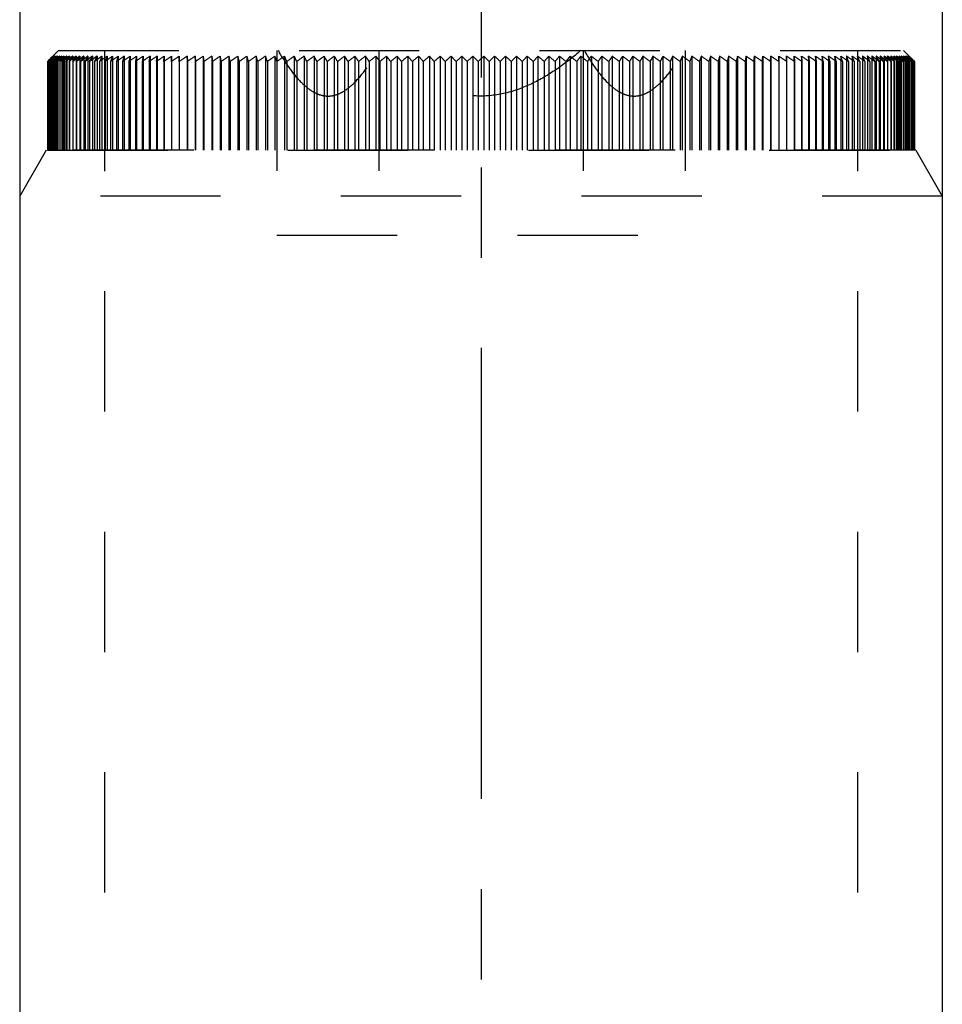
# Model space of a CAD drawing. Header units: millimetres. Extents: x 375 to 625, y 325 to 663.
# Tile 3 of 4: x 475 to 525, y 549 to 602. Entities that reach past the tile are written whole.
import ezdxf

# ---------------------------------------------------------------- set-up
doc = ezdxf.new("R2010")
doc.units = ezdxf.units.MM
doc.header["$LTSCALE"] = 65.185185
doc.linetypes.add('CENTER', pattern=[0.6, 0.375, -0.075, 0.075, -0.075])
doc.linetypes.add('HIDDEN', pattern=[0.2, 0.1, -0.1])
for name, color, linetype in [('ACHSEN_S', 7, 'CONTINUOUS'), ('FASEN', 7, 'CONTINUOUS'), ('FLAECHEN', 7, 'CONTINUOUS'), ('KOERPER', 7, 'CONTINUOUS'), ('KONST.EL_MIT_GEO', 7, 'CONTINUOUS')]:
    doc.layers.add(name, color=color, linetype=linetype)

msp = doc.modelspace()

# ---------------------------------------------------------------- linework, layer by layer
at = {"layer": 'ACHSEN_S', "color": 2, "linetype": 'CENTER'}
msp.add_line((500, 662.75), (500, 337.25), dxfattribs=at)
at = {"layer": 'FASEN', "color": 8, "linetype": 'HIDDEN'}
for p, q in [((476.443, 595.25), (475, 592.75)), ((523.557, 595.25), (476.443, 595.25)), ((523.557, 595.25), (525, 592.75)), ((525, 592.75), (475, 592.75))]:
    msp.add_line(p, q, dxfattribs=at)
at = {"layer": 'FLAECHEN', "color": 8, "linetype": 'HIDDEN'}
for p, q in [((479.6, 639.75), (479.6, 526.75)), ((520.4, 639.75), (520.4, 526.75))]:
    msp.add_line(p, q, dxfattribs=at)
at = {"layer": 'FLAECHEN', "color": 7, "linetype": 'Continuous'}
for p, q in [((475, 639.25), (475, 502.75)), ((525, 639.25), (525, 502.75))]:
    msp.add_line(p, q, dxfattribs=at)
at = {"layer": 'KOERPER', "color": 7, "linetype": 'Continuous'}
for p, q in [((475, 639.25), (475, 502.75)), ((525, 639.25), (525, 502.75))]:
    msp.add_line(p, q, dxfattribs=at)
at = {"layer": 'KONST.EL_MIT_GEO', "color": 8, "linetype": 'HIDDEN'}
for p, q in [((479.6, 639.75), (479.6, 526.75)), ((520.4, 639.75), (520.4, 526.75)), ((477.1, 600.65), (476.802, 600.352)), ((477.1, 600.65), (522.9, 600.65)), ((488.944, 600.65), (488.944, 590.65)), ((494.472, 600.65), (494.472, 590.65)), ((505.528, 600.65), (505.528, 590.65)), ((511.056, 600.65), (511.056, 590.65)), ((522.9, 600.65), (523.499, 600.051)), ((476.503, 600.051), (476.603, 600.152)), ((476.511, 600.058), (476.503, 600.051)), ((476.51, 600.058), (476.503, 600.051)), ((476.503, 600.051), (476.503, 595.25)), ((476.526, 600.074), (476.51, 600.058)), ((476.525, 600.073), (476.511, 600.058)), ((476.518, 600.051), (476.62, 600.157)), ((476.533, 600.066), (476.518, 600.051)), ((476.534, 600.066), (476.518, 600.051)), ((476.518, 600.051), (476.518, 595.25)), ((476.536, 600.085), (476.525, 600.073)), ((476.554, 600.102), (476.526, 600.074)), ((476.555, 600.089), (476.533, 600.066)), ((476.557, 600.089), (476.534, 600.066)), ((476.549, 600.051), (476.644, 600.152)), ((476.57, 600.074), (476.549, 600.051)), ((476.572, 600.074), (476.549, 600.051)), ((476.549, 600.051), (476.549, 595.25)), ((476.605, 600.152), (476.554, 600.102)), ((476.567, 600.102), (476.555, 600.089)), ((476.571, 600.102), (476.557, 600.089)), ((476.616, 600.152), (476.567, 600.102)), ((476.596, 600.102), (476.57, 600.074)), ((476.623, 600.152), (476.571, 600.102)), ((476.602, 600.102), (476.572, 600.074)), ((476.594, 600.051), (476.686, 600.152)), ((476.621, 600.081), (476.594, 600.051)), ((476.627, 600.081), (476.594, 600.051)), ((476.594, 600.051), (476.594, 595.25)), ((476.634, 600.142), (476.596, 600.102)), ((476.645, 600.142), (476.602, 600.102)), ((476.616, 600.165), (476.603, 600.152)), ((476.603, 600.152), (476.616, 600.165)), ((476.618, 600.165), (476.605, 600.152)), ((476.664, 600.202), (476.616, 600.152)), ((476.636, 600.186), (476.616, 600.165)), ((476.616, 600.165), (476.636, 600.186)), ((476.657, 600.202), (476.618, 600.165)), ((476.62, 600.157), (476.664, 600.203)), ((476.64, 600.102), (476.621, 600.081)), ((476.675, 600.202), (476.623, 600.152)), ((476.649, 600.102), (476.627, 600.081)), ((476.643, 600.152), (476.634, 600.142)), ((476.703, 600.253), (476.636, 600.186)), ((476.636, 600.186), (476.703, 600.253)), ((476.686, 600.152), (476.64, 600.102)), ((476.691, 600.202), (476.643, 600.152)), ((476.644, 600.152), (476.691, 600.203)), ((476.709, 600.202), (476.645, 600.142)), ((476.704, 600.152), (476.649, 600.102)), ((476.655, 600.051), (476.744, 600.152)), ((476.696, 600.089), (476.655, 600.051)), ((476.688, 600.088), (476.655, 600.051)), ((476.655, 600.051), (476.655, 595.25)), ((476.708, 600.252), (476.657, 600.202)), ((476.664, 600.203), (476.713, 600.253)), ((476.713, 600.252), (476.664, 600.202)), ((476.728, 600.252), (476.675, 600.202)), ((476.697, 600.164), (476.686, 600.152)), ((476.686, 600.152), (476.697, 600.164)), ((476.728, 600.134), (476.688, 600.088)), ((476.691, 600.203), (476.738, 600.253)), ((476.738, 600.252), (476.691, 600.202)), ((476.711, 600.102), (476.696, 600.089)), ((476.732, 600.202), (476.697, 600.164)), ((476.736, 600.286), (476.703, 600.253)), ((476.703, 600.253), (476.736, 600.286)), ((476.758, 600.202), (476.704, 600.152)), ((476.809, 600.352), (476.708, 600.252)), ((476.763, 600.252), (476.709, 600.202)), ((476.809, 600.352), (476.713, 600.252)), ((476.713, 600.253), (476.809, 600.352)), ((476.832, 600.352), (476.728, 600.252)), ((476.744, 600.152), (476.728, 600.134)), ((476.731, 600.051), (476.817, 600.152)), ((476.769, 600.096), (476.731, 600.051)), ((476.781, 600.096), (476.731, 600.051)), ((476.731, 600.051), (476.731, 595.25)), ((476.778, 600.252), (476.732, 600.202)), ((476.769, 600.319), (476.736, 600.286)), ((476.832, 600.352), (476.738, 600.252)), ((476.738, 600.253), (476.832, 600.352)), ((476.744, 600.152), (476.789, 600.203)), ((476.789, 600.202), (476.744, 600.152)), ((476.813, 600.252), (476.758, 600.202)), ((476.869, 600.352), (476.763, 600.252)), ((476.769, 600.319), (476.802, 600.352)), ((476.817, 600.152), (476.769, 600.096)), ((476.869, 600.352), (476.778, 600.252)), ((476.778, 600.253), (476.869, 600.352)), ((476.841, 600.149), (476.781, 600.096)), ((476.789, 600.203), (476.833, 600.253)), ((476.833, 600.252), (476.789, 600.202)), ((476.802, 600.352), (476.802, 595.25)), ((476.809, 600.352), (476.809, 595.25)), ((476.922, 600.352), (476.813, 600.252)), ((476.817, 600.152), (476.86, 600.203)), ((476.86, 600.202), (476.817, 600.152)), ((476.822, 600.051), (476.905, 600.152)), ((476.863, 600.102), (476.822, 600.051)), ((476.88, 600.102), (476.822, 600.051)), ((476.822, 600.051), (476.822, 595.25)), ((476.832, 600.352), (476.832, 595.25)), ((476.922, 600.352), (476.833, 600.252)), ((476.833, 600.253), (476.922, 600.352)), ((476.86, 600.203), (476.904, 600.253)), ((476.903, 600.252), (476.86, 600.202)), ((476.905, 600.152), (476.863, 600.102)), ((476.869, 600.352), (476.869, 595.25)), ((476.989, 600.352), (476.878, 600.252)), ((476.938, 600.152), (476.88, 600.102)), ((476.989, 600.352), (476.903, 600.252)), ((476.904, 600.253), (476.989, 600.352)), ((476.905, 600.152), (476.947, 600.203)), ((476.947, 600.202), (476.905, 600.152)), ((476.922, 600.352), (476.922, 595.25)), ((476.928, 600.051), (477.008, 600.152)), ((476.968, 600.102), (476.928, 600.051)), ((476.987, 600.102), (476.928, 600.051)), ((476.928, 600.051), (476.928, 595.25)), ((476.947, 600.203), (476.989, 600.253)), ((476.989, 600.252), (476.947, 600.202)), ((477.072, 600.352), (476.958, 600.252)), ((477.008, 600.152), (476.968, 600.102)), ((477.076, 600.178), (476.987, 600.102)), ((476.989, 600.352), (476.989, 595.25)), ((476.989, 600.253), (477.072, 600.352)), ((477.03, 600.302), (476.989, 600.252)), ((477.008, 600.152), (477.049, 600.203)), ((477.048, 600.202), (477.008, 600.152)), ((477.072, 600.352), (477.03, 600.302)), ((477.089, 600.252), (477.048, 600.202)), ((477.048, 600.051), (477.126, 600.152)), ((477.087, 600.102), (477.048, 600.051)), ((477.108, 600.102), (477.048, 600.051)), ((477.048, 600.051), (477.048, 595.25)), ((477.049, 600.203), (477.089, 600.253)), ((477.169, 600.352), (477.053, 600.252)), ((477.072, 600.352), (477.072, 595.25)), ((477.163, 600.252), (477.076, 600.178)), ((477.126, 600.152), (477.087, 600.102)), ((477.169, 600.352), (477.089, 600.252)), ((477.089, 600.253), (477.169, 600.352)), ((477.164, 600.202), (477.126, 600.152)), ((477.281, 600.352), (477.163, 600.252)), ((477.203, 600.252), (477.164, 600.202)), ((477.169, 600.352), (477.169, 595.25)), ((477.184, 600.051), (477.259, 600.152)), ((477.221, 600.102), (477.184, 600.051)), ((477.245, 600.102), (477.184, 600.051)), ((477.184, 600.051), (477.184, 595.25)), ((477.281, 600.352), (477.203, 600.252)), ((477.204, 600.253), (477.281, 600.352)), ((477.259, 600.152), (477.221, 600.102)), ((477.295, 600.202), (477.259, 600.152)), ((477.281, 600.352), (477.281, 595.25)), ((477.407, 600.352), (477.288, 600.252)), ((477.333, 600.252), (477.295, 600.202)), ((477.407, 600.352), (477.333, 600.252)), ((477.333, 600.253), (477.407, 600.352)), ((477.334, 600.051), (477.406, 600.152)), ((477.389, 600.129), (477.334, 600.051)), ((477.396, 600.102), (477.334, 600.051)), ((477.334, 600.051), (477.334, 595.25)), ((477.406, 600.152), (477.389, 600.129)), ((477.441, 600.201), (477.406, 600.152)), ((477.407, 600.352), (477.407, 595.25)), ((477.548, 600.352), (477.427, 600.252)), ((477.477, 600.252), (477.441, 600.201)), ((477.548, 600.352), (477.477, 600.252)), ((477.477, 600.253), (477.548, 600.352)), ((477.499, 600.051), (477.568, 600.152)), ((477.556, 600.134), (477.499, 600.051)), ((477.562, 600.102), (477.499, 600.051)), ((477.499, 600.051), (477.499, 595.25)), ((477.548, 600.352), (477.548, 595.25)), ((477.568, 600.152), (477.556, 600.134)), ((477.601, 600.201), (477.568, 600.152)), ((477.704, 600.352), (477.581, 600.252)), ((477.636, 600.252), (477.601, 600.201)), ((477.704, 600.352), (477.636, 600.252)), ((477.636, 600.253), (477.704, 600.352)), ((477.744, 600.152), (477.679, 600.051)), ((477.679, 600.051), (477.745, 600.152)), ((477.798, 600.146), (477.679, 600.051)), ((477.679, 600.051), (477.679, 595.25)), ((477.704, 600.352), (477.704, 595.25)), ((477.776, 600.201), (477.744, 600.152)), ((477.874, 600.352), (477.75, 600.252)), ((477.809, 600.252), (477.776, 600.201)), ((477.874, 600.352), (477.809, 600.252)), ((477.81, 600.253), (477.874, 600.352)), ((477.935, 600.152), (477.873, 600.051)), ((477.873, 600.051), (477.935, 600.152)), ((478.002, 600.152), (477.873, 600.051)), ((477.874, 600.352), (477.874, 595.25)), ((478.059, 600.352), (477.933, 600.252)), ((477.965, 600.201), (477.935, 600.152)), ((477.997, 600.252), (477.965, 600.201)), ((478.059, 600.352), (477.997, 600.252)), ((477.997, 600.253), (478.059, 600.352)), ((478.059, 600.352), (478.059, 595.25)), ((478.14, 600.152), (478.082, 600.051)), ((478.082, 600.051), (478.141, 600.152)), ((478.212, 600.152), (478.082, 600.051)), ((478.082, 600.051), (478.082, 595.25)), ((478.258, 600.352), (478.14, 600.261)), ((478.169, 600.201), (478.14, 600.152)), ((478.199, 600.252), (478.169, 600.201)), ((478.258, 600.352), (478.199, 600.252)), ((478.199, 600.253), (478.258, 600.352)), ((478.258, 600.352), (478.258, 595.25)), ((478.36, 600.152), (478.304, 600.051)), ((478.304, 600.051), (478.36, 600.152)), ((478.436, 600.152), (478.304, 600.051)), ((478.304, 600.051), (478.304, 595.25)), ((478.386, 600.2), (478.36, 600.152)), ((478.415, 600.252), (478.386, 600.2)), ((478.47, 600.352), (478.415, 600.252)), ((478.415, 600.253), (478.47, 600.352)), ((478.47, 600.352), (478.47, 595.25)), ((478.593, 600.152), (478.541, 600.051)), ((478.541, 600.051), (478.593, 600.152)), ((478.673, 600.152), (478.541, 600.051)), ((478.541, 600.051), (478.541, 595.25)), ((478.618, 600.2), (478.593, 600.152)), ((478.697, 600.352), (478.697, 595.25)), ((478.96, 600.178), (478.791, 600.051)), ((478.84, 600.152), (478.791, 600.051)), ((478.791, 600.051), (478.84, 600.152)), ((478.791, 600.051), (478.791, 595.25)), ((478.863, 600.2), (478.84, 600.152)), ((478.937, 600.352), (478.937, 595.25)), ((479.234, 600.184), (479.056, 600.051)), ((479.056, 600.051), (479.056, 595.25)), ((479.192, 600.352), (479.192, 595.25)), ((479.333, 600.051), (479.333, 595.25)), ((479.459, 600.352), (479.459, 595.25)), ((479.625, 600.051), (479.625, 595.25)), ((479.74, 600.352), (479.74, 595.25)), ((479.98, 600.198), (479.929, 600.051)), ((479.929, 600.051), (479.929, 595.25)), ((480.034, 600.352), (480.034, 595.25)), ((480.292, 600.197), (480.246, 600.051)), ((480.246, 600.051), (480.246, 595.25)), ((480.341, 600.352), (480.292, 600.197)), ((480.341, 600.352), (480.341, 595.25)), ((480.617, 600.196), (480.576, 600.051)), ((480.576, 600.051), (480.576, 595.25)), ((480.66, 600.352), (480.617, 600.196)), ((480.66, 600.352), (480.66, 595.25)), ((480.954, 600.195), (480.919, 600.051)), ((480.919, 600.051), (480.919, 595.25)), ((480.993, 600.352), (480.954, 600.195)), ((480.993, 600.352), (480.993, 595.25)), ((481.304, 600.193), (481.274, 600.051)), ((481.274, 600.051), (481.274, 595.25)), ((481.337, 600.352), (481.304, 600.193)), ((481.337, 600.352), (481.337, 595.25)), ((481.665, 600.191), (481.641, 600.051)), ((481.641, 600.051), (481.641, 595.25)), ((481.693, 600.352), (481.665, 600.191)), ((481.693, 600.352), (481.693, 595.25)), ((482.02, 600.051), (482.062, 600.352)), ((482.039, 600.188), (482.02, 600.051)), ((482.02, 600.051), (482.02, 595.25)), ((482.062, 600.352), (482.039, 600.188)), ((482.062, 600.352), (482.062, 595.25)), ((482.411, 600.051), (482.442, 600.352)), ((482.424, 600.182), (482.411, 600.051)), ((482.411, 600.051), (482.411, 595.25)), ((482.442, 600.352), (482.424, 600.182)), ((482.442, 600.352), (482.442, 595.25)), ((482.813, 600.051), (482.833, 600.352)), ((482.821, 600.17), (482.813, 600.051)), ((482.813, 600.051), (482.813, 595.25)), ((482.833, 600.352), (482.821, 600.17)), ((482.833, 600.352), (482.833, 595.25)), ((483.226, 600.051), (483.235, 600.352)), ((483.229, 600.137), (483.226, 600.051)), ((483.226, 600.051), (483.226, 595.25)), ((483.235, 600.352), (483.229, 600.137)), ((483.235, 600.352), (483.235, 595.25)), ((483.649, 600.352), (483.649, 595.25)), ((483.649, 600.352), (483.65, 600.051)), ((483.65, 600.051), (483.649, 600.352)), ((484.073, 600.352), (484.073, 595.25)), ((484.073, 600.352), (484.085, 600.051)), ((484.085, 600.051), (484.073, 600.352)), ((484.085, 600.051), (484.085, 595.25)), ((484.507, 600.352), (484.507, 595.25)), ((484.507, 600.352), (484.53, 600.051)), ((484.53, 600.051), (484.507, 600.352)), ((484.53, 600.051), (484.53, 595.25)), ((484.951, 600.352), (484.951, 595.25)), ((484.951, 600.352), (484.984, 600.051)), ((484.984, 600.051), (484.951, 600.352)), ((484.984, 600.051), (484.984, 595.25)), ((485.405, 600.352), (485.405, 595.25)), ((485.405, 600.352), (485.449, 600.051)), ((485.449, 600.051), (485.405, 600.352)), ((485.449, 600.051), (485.449, 595.25)), ((485.868, 600.352), (485.868, 595.25)), ((485.923, 600.051), (485.923, 595.25)), ((486.341, 600.352), (486.341, 595.25)), ((486.406, 600.051), (486.406, 595.25)), ((486.822, 600.352), (486.822, 595.25)), ((486.898, 600.051), (486.898, 595.25)), ((487.312, 600.352), (487.312, 595.25)), ((487.399, 600.051), (487.399, 595.25)), ((487.81, 600.352), (487.81, 595.25)), ((487.907, 600.051), (487.907, 595.25)), ((488.316, 600.352), (488.316, 595.25)), ((488.424, 600.051), (488.424, 595.25)), ((488.829, 600.352), (488.829, 595.25)), ((489.35, 600.352), (489.35, 595.25)), ((489.478, 600.051), (489.478, 595.25)), ((489.878, 600.352), (489.878, 595.25)), ((490.016, 600.051), (490.016, 595.25)), ((490.412, 600.352), (490.412, 595.25)), ((490.561, 600.051), (490.561, 595.25)), ((490.952, 600.352), (490.952, 595.25)), ((491.111, 600.051), (491.111, 595.25)), ((491.499, 600.352), (491.499, 595.25)), ((491.667, 600.051), (491.667, 595.25)), ((492.05, 600.352), (492.05, 595.25)), ((492.229, 600.051), (492.229, 595.25)), ((492.607, 600.352), (492.607, 595.25)), ((492.795, 600.051), (492.795, 595.25)), ((493.169, 600.352), (493.169, 595.25)), ((493.367, 600.051), (493.367, 595.25)), ((493.735, 600.352), (493.735, 595.25)), ((493.942, 600.051), (493.942, 595.25)), ((494.305, 600.352), (494.305, 595.25)), ((494.522, 600.051), (494.522, 595.25)), ((494.879, 600.352), (494.879, 595.25)), ((495.105, 600.051), (495.105, 595.25)), ((495.456, 600.352), (495.456, 595.25)), ((495.691, 600.051), (495.691, 595.25)), ((496.036, 600.352), (496.036, 595.25)), ((496.28, 600.051), (496.28, 595.25)), ((496.619, 600.352), (496.619, 595.25)), ((496.871, 600.051), (496.871, 595.25)), ((497.204, 600.352), (497.204, 595.25)), ((497.464, 600.051), (497.464, 595.25)), ((497.79, 600.352), (497.79, 595.25)), ((498.059, 600.051), (498.059, 595.25)), ((498.379, 600.352), (498.379, 595.25)), ((498.656, 600.051), (498.656, 595.25)), ((498.968, 600.352), (498.968, 595.25)), ((499.253, 600.051), (499.253, 595.25)), ((499.557, 600.352), (499.557, 595.25)), ((499.851, 600.051), (499.851, 595.25)), ((500.148, 600.352), (500.148, 595.25)), ((500.448, 600.051), (500.448, 595.25)), ((500.738, 600.352), (500.738, 595.25)), ((501.046, 600.051), (501.046, 595.25)), ((501.327, 600.352), (501.327, 595.25)), ((501.643, 600.051), (501.643, 595.25)), ((501.916, 600.352), (501.916, 595.25)), ((502.238, 600.051), (502.238, 595.25)), ((502.503, 600.352), (502.503, 595.25)), ((502.832, 600.051), (502.832, 595.25)), ((503.089, 600.352), (503.089, 595.25)), ((503.425, 600.051), (503.425, 595.25)), ((503.673, 600.352), (503.673, 595.25)), ((504.015, 600.051), (504.015, 595.25)), ((504.254, 600.352), (504.254, 595.25)), ((504.603, 600.051), (504.603, 595.25)), ((504.833, 600.352), (504.833, 595.25)), ((505.187, 600.051), (505.187, 595.25)), ((505.408, 600.352), (505.408, 595.25)), ((505.769, 600.051), (505.769, 595.25)), ((505.98, 600.352), (505.98, 595.25)), ((506.346, 600.051), (506.346, 595.25)), ((506.549, 600.352), (506.549, 595.25)), ((506.92, 600.051), (506.92, 595.25)), ((507.112, 600.352), (507.112, 595.25)), ((507.489, 600.051), (507.489, 595.25)), ((507.672, 600.352), (507.672, 595.25)), ((508.053, 600.051), (508.053, 595.25)), ((508.226, 600.352), (508.226, 595.25)), ((508.612, 600.051), (508.612, 595.25)), ((508.775, 600.352), (508.775, 595.25)), ((509.165, 600.051), (509.165, 595.25)), ((509.319, 600.352), (509.319, 595.25)), ((509.712, 600.051), (509.712, 595.25)), ((509.856, 600.352), (509.856, 595.25)), ((510.253, 600.051), (510.253, 595.25)), ((510.387, 600.352), (510.387, 595.25)), ((510.788, 600.051), (510.788, 595.25)), ((510.911, 600.352), (510.911, 595.25)), ((511.315, 600.051), (511.315, 595.25)), ((511.428, 600.352), (511.428, 595.25)), ((511.836, 600.051), (511.836, 595.25)), ((511.938, 600.352), (511.938, 595.25)), ((512.348, 600.051), (512.348, 595.25)), ((512.44, 600.352), (512.44, 595.25)), ((512.853, 600.051), (512.853, 595.25)), ((512.934, 600.352), (512.934, 595.25)), ((513.349, 600.051), (513.349, 595.25)), ((513.42, 600.352), (513.42, 595.25)), ((513.836, 600.051), (513.836, 595.25)), ((513.897, 600.352), (513.897, 595.25)), ((514.315, 600.051), (514.315, 595.25)), ((514.365, 600.352), (514.365, 595.25)), ((514.784, 600.051), (514.823, 600.352)), ((514.823, 600.352), (514.784, 600.051)), ((514.784, 600.051), (514.784, 595.25)), ((514.823, 600.352), (514.823, 595.25)), ((515.244, 600.051), (515.272, 600.352)), ((515.272, 600.352), (515.244, 600.051)), ((515.244, 600.051), (515.244, 595.25)), ((515.272, 600.352), (515.272, 595.25)), ((515.694, 600.051), (515.712, 600.352)), ((515.712, 600.352), (515.694, 600.051)), ((515.694, 600.051), (515.694, 595.25)), ((515.712, 600.352), (515.712, 595.25)), ((516.134, 600.051), (516.141, 600.352)), ((516.141, 600.352), (516.134, 600.051)), ((516.134, 600.051), (516.134, 595.25)), ((516.141, 600.352), (516.141, 595.25)), ((516.559, 600.352), (516.559, 595.25)), ((516.563, 600.078), (516.559, 600.352)), ((516.559, 600.352), (516.563, 600.051)), ((516.563, 600.051), (516.563, 600.078)), ((516.563, 600.051), (516.563, 595.25)), ((516.967, 600.352), (516.967, 595.25)), ((516.977, 600.157), (516.967, 600.352)), ((516.967, 600.352), (516.982, 600.051)), ((516.982, 600.051), (516.977, 600.157)), ((516.982, 600.051), (516.982, 595.25)), ((517.364, 600.352), (517.364, 595.25)), ((517.379, 600.177), (517.364, 600.352)), ((517.364, 600.352), (517.39, 600.051)), ((517.39, 600.051), (517.379, 600.177)), ((517.39, 600.051), (517.39, 595.25)), ((517.75, 600.352), (517.75, 595.25)), ((517.77, 600.185), (517.75, 600.352)), ((517.75, 600.352), (517.786, 600.051)), ((517.786, 600.051), (517.77, 600.185)), ((517.786, 600.051), (517.786, 595.25)), ((518.124, 600.352), (518.124, 595.25)), ((518.149, 600.189), (518.124, 600.352)), ((518.124, 600.352), (518.171, 600.051)), ((518.171, 600.051), (518.149, 600.189)), ((518.171, 600.051), (518.171, 595.25)), ((518.486, 600.352), (518.486, 595.25)), ((518.517, 600.192), (518.486, 600.352)), ((518.544, 600.051), (518.517, 600.192)), ((518.544, 600.051), (518.544, 595.25)), ((518.837, 600.352), (518.837, 595.25)), ((518.905, 600.051), (518.873, 600.194)), ((518.905, 600.051), (518.905, 595.25)), ((519.175, 600.352), (519.175, 595.25)), ((519.254, 600.051), (519.216, 600.196)), ((519.254, 600.051), (519.254, 595.25)), ((519.501, 600.352), (519.501, 595.25)), ((519.59, 600.051), (519.547, 600.197)), ((519.59, 600.051), (519.59, 595.25)), ((519.814, 600.352), (519.814, 595.25)), ((519.914, 600.051), (519.866, 600.197)), ((519.914, 600.051), (519.914, 595.25)), ((520.115, 600.352), (520.115, 595.25)), ((520.225, 600.051), (520.171, 600.198)), ((520.225, 600.051), (520.225, 595.25)), ((520.523, 600.051), (520.464, 600.199)), ((520.523, 600.051), (520.523, 595.25)), ((520.676, 600.352), (520.676, 595.25)), ((520.807, 600.051), (520.743, 600.199)), ((520.807, 600.051), (520.807, 595.25)), ((521.078, 600.051), (520.905, 600.181)), ((520.937, 600.352), (520.937, 595.25)), ((521.078, 600.051), (521.009, 600.2)), ((521.078, 600.051), (521.078, 595.25)), ((521.336, 600.051), (521.172, 600.175)), ((521.184, 600.352), (521.184, 595.25)), ((521.285, 600.152), (521.261, 600.2)), ((521.336, 600.051), (521.285, 600.152)), ((521.285, 600.152), (521.336, 600.051)), ((521.336, 600.051), (521.336, 595.25)), ((521.418, 600.352), (521.418, 595.25)), ((521.472, 600.253), (521.418, 600.352)), ((521.418, 600.352), (521.472, 600.252)), ((521.579, 600.051), (521.426, 600.168)), ((521.472, 600.252), (521.525, 600.152)), ((521.525, 600.152), (521.5, 600.2)), ((521.579, 600.051), (521.525, 600.152)), ((521.525, 600.152), (521.579, 600.051)), ((521.579, 600.051), (521.579, 595.25)), ((521.638, 600.352), (521.638, 595.25)), ((521.695, 600.253), (521.638, 600.352)), ((521.638, 600.352), (521.695, 600.252)), ((521.809, 600.051), (521.665, 600.162)), ((521.695, 600.252), (521.752, 600.152)), ((521.752, 600.152), (521.724, 600.2)), ((521.809, 600.051), (521.752, 600.152)), ((521.752, 600.152), (521.809, 600.051)), ((521.809, 600.051), (521.809, 595.25)), ((521.844, 600.352), (521.844, 595.25)), ((521.904, 600.253), (521.844, 600.352)), ((521.844, 600.352), (521.904, 600.252)), ((521.968, 600.254), (521.844, 600.352)), ((522.024, 600.051), (521.891, 600.155)), ((521.904, 600.252), (521.964, 600.152)), ((521.964, 600.152), (521.935, 600.201)), ((522.024, 600.051), (521.964, 600.152)), ((521.964, 600.152), (522.024, 600.051)), ((522.024, 600.051), (522.024, 595.25)), ((522.035, 600.352), (522.035, 595.25)), ((522.098, 600.253), (522.035, 600.352)), ((522.035, 600.352), (522.098, 600.252)), ((522.16, 600.253), (522.035, 600.352)), ((522.098, 600.252), (522.162, 600.152)), ((522.226, 600.051), (522.098, 600.152)), ((522.162, 600.152), (522.131, 600.201)), ((522.226, 600.051), (522.162, 600.152)), ((522.162, 600.152), (522.226, 600.051)), ((522.213, 600.352), (522.213, 595.25)), ((522.279, 600.253), (522.213, 600.352)), ((522.213, 600.352), (522.279, 600.252)), ((522.336, 600.253), (522.213, 600.352)), ((522.226, 600.051), (522.226, 595.25)), ((522.313, 600.201), (522.279, 600.253)), ((522.279, 600.252), (522.346, 600.152)), ((522.413, 600.051), (522.286, 600.152)), ((522.346, 600.152), (522.313, 600.201)), ((522.413, 600.051), (522.346, 600.152)), ((522.346, 600.152), (522.413, 600.051)), ((522.375, 600.352), (522.375, 595.25)), ((522.445, 600.253), (522.375, 600.352)), ((522.375, 600.352), (522.445, 600.252)), ((522.497, 600.253), (522.375, 600.352)), ((522.413, 600.051), (522.413, 595.25)), ((522.481, 600.201), (522.445, 600.253)), ((522.445, 600.252), (522.515, 600.152)), ((522.585, 600.051), (522.46, 600.152)), ((522.515, 600.152), (522.481, 600.201)), ((522.585, 600.051), (522.515, 600.152)), ((522.515, 600.152), (522.529, 600.132)), ((522.524, 600.352), (522.524, 595.25)), ((522.597, 600.253), (522.524, 600.352)), ((522.524, 600.352), (522.597, 600.252)), ((522.644, 600.253), (522.524, 600.352)), ((522.529, 600.132), (522.585, 600.051)), ((522.585, 600.051), (522.585, 595.25)), ((522.634, 600.201), (522.597, 600.253)), ((522.743, 600.051), (522.62, 600.152)), ((522.669, 600.152), (522.634, 600.201)), ((522.658, 600.352), (522.658, 595.25)), ((522.734, 600.253), (522.658, 600.352)), ((522.658, 600.352), (522.734, 600.252)), ((522.776, 600.253), (522.658, 600.352)), ((522.743, 600.051), (522.669, 600.152)), ((522.67, 600.152), (522.689, 600.126)), ((522.689, 600.126), (522.743, 600.051)), ((522.772, 600.202), (522.734, 600.253)), ((522.743, 600.051), (522.743, 595.25)), ((522.886, 600.051), (522.765, 600.152)), ((522.809, 600.152), (522.772, 600.202)), ((522.777, 600.352), (522.777, 595.25)), ((522.856, 600.253), (522.777, 600.352)), ((522.777, 600.352), (522.856, 600.252)), ((522.893, 600.253), (522.777, 600.352)), ((522.886, 600.051), (522.809, 600.152)), ((522.81, 600.152), (522.848, 600.102)), ((522.848, 600.102), (522.886, 600.051)), ((522.895, 600.203), (522.856, 600.253)), ((522.856, 600.252), (522.895, 600.202)), ((522.882, 600.352), (522.882, 595.25)), ((522.963, 600.253), (522.882, 600.352)), ((522.882, 600.352), (522.963, 600.252)), ((522.996, 600.253), (522.882, 600.352)), ((522.886, 600.051), (522.886, 595.25)), ((522.935, 600.152), (522.895, 600.203)), ((522.895, 600.202), (522.935, 600.152)), ((523.014, 600.051), (522.895, 600.152)), ((523.014, 600.051), (522.935, 600.152)), ((522.935, 600.152), (522.974, 600.102)), ((523.004, 600.203), (522.963, 600.253)), ((522.963, 600.252), (523.004, 600.202)), ((522.971, 600.352), (522.971, 595.25)), ((523.056, 600.253), (522.971, 600.352)), ((522.971, 600.352), (523.056, 600.252)), ((523.083, 600.253), (522.971, 600.352)), ((522.974, 600.102), (523.014, 600.051)), ((523.01, 600.152), (522.989, 600.17)), ((523.045, 600.152), (523.004, 600.203)), ((523.004, 600.202), (523.086, 600.102)), ((523.127, 600.051), (523.01, 600.152)), ((523.014, 600.051), (523.014, 595.25)), ((523.127, 600.051), (523.045, 600.152)), ((523.046, 600.352), (523.046, 595.25)), ((523.133, 600.253), (523.046, 600.352)), ((523.046, 600.352), (523.134, 600.252)), ((523.156, 600.253), (523.046, 600.352)), ((523.098, 600.203), (523.056, 600.253)), ((523.056, 600.252), (523.098, 600.202)), ((523.086, 600.102), (523.127, 600.051)), ((523.141, 600.152), (523.098, 600.203)), ((523.098, 600.202), (523.138, 600.155)), ((523.106, 600.352), (523.106, 595.25)), ((523.196, 600.253), (523.106, 600.352)), ((523.106, 600.352), (523.196, 600.252)), ((523.214, 600.253), (523.106, 600.352)), ((523.226, 600.051), (523.11, 600.152)), ((523.127, 600.051), (523.127, 595.25)), ((523.177, 600.203), (523.133, 600.253)), ((523.134, 600.252), (523.177, 600.202)), ((523.138, 600.155), (523.185, 600.099)), ((523.226, 600.051), (523.141, 600.152)), ((523.151, 600.352), (523.151, 595.25)), ((523.244, 600.253), (523.151, 600.352)), ((523.151, 600.352), (523.244, 600.252)), ((523.256, 600.253), (523.151, 600.352)), ((523.211, 600.203), (523.156, 600.253)), ((523.221, 600.152), (523.177, 600.203)), ((523.177, 600.202), (523.231, 600.141)), ((523.181, 600.352), (523.181, 595.25)), ((523.277, 600.253), (523.181, 600.352)), ((523.181, 600.352), (523.277, 600.252)), ((523.284, 600.253), (523.181, 600.352)), ((523.185, 600.099), (523.226, 600.051)), ((523.196, 600.352), (523.196, 595.25)), ((523.294, 600.253), (523.196, 600.352)), ((523.196, 600.352), (523.294, 600.252)), ((523.241, 600.203), (523.196, 600.253)), ((523.196, 600.252), (523.241, 600.202)), ((523.309, 600.051), (523.196, 600.152)), ((523.241, 600.175), (523.211, 600.203)), ((523.268, 600.203), (523.214, 600.253)), ((523.265, 600.101), (523.221, 600.152)), ((523.226, 600.051), (523.226, 595.25)), ((523.231, 600.141), (523.273, 600.092)), ((523.287, 600.152), (523.241, 600.203)), ((523.241, 600.202), (523.332, 600.102)), ((523.266, 600.152), (523.241, 600.175)), ((523.29, 600.203), (523.244, 600.253)), ((523.309, 600.203), (523.256, 600.253)), ((523.309, 600.051), (523.265, 600.101)), ((523.377, 600.051), (523.266, 600.152)), ((523.322, 600.152), (523.268, 600.203)), ((523.273, 600.092), (523.309, 600.051)), ((523.324, 600.203), (523.277, 600.253)), ((523.277, 600.252), (523.325, 600.202)), ((523.336, 600.203), (523.284, 600.253)), ((523.332, 600.101), (523.287, 600.152)), ((523.337, 600.152), (523.29, 600.203)), ((523.343, 600.203), (523.294, 600.253)), ((523.294, 600.252), (523.343, 600.202)), ((523.341, 600.172), (523.309, 600.203)), ((523.309, 600.051), (523.309, 595.25)), ((523.43, 600.051), (523.322, 600.152)), ((523.372, 600.152), (523.324, 600.203)), ((523.325, 600.202), (523.372, 600.152)), ((523.332, 600.102), (523.347, 600.085)), ((523.377, 600.051), (523.332, 600.101)), ((523.387, 600.152), (523.336, 600.203)), ((523.384, 600.101), (523.337, 600.152)), ((523.337, 600.152), (523.384, 600.102)), ((523.362, 600.152), (523.341, 600.172)), ((523.392, 600.152), (523.343, 600.203)), ((523.343, 600.202), (523.393, 600.152)), ((523.347, 600.085), (523.377, 600.051)), ((523.468, 600.051), (523.362, 600.152)), ((523.42, 600.101), (523.372, 600.152)), ((523.372, 600.152), (523.425, 600.096)), ((523.377, 600.051), (523.377, 595.25)), ((523.384, 600.102), (523.406, 600.077)), ((523.43, 600.051), (523.384, 600.101)), ((523.491, 600.051), (523.387, 600.152)), ((523.491, 600.051), (523.392, 600.152)), ((523.393, 600.152), (523.403, 600.142)), ((523.403, 600.142), (523.442, 600.102)), ((523.406, 600.077), (523.43, 600.051)), ((523.468, 600.051), (523.42, 600.101)), ((523.425, 600.096), (523.451, 600.07)), ((523.43, 600.051), (523.43, 595.25)), ((523.442, 600.102), (523.462, 600.081)), ((523.451, 600.07), (523.468, 600.051)), ((523.462, 600.081), (523.48, 600.062)), ((523.468, 600.051), (523.468, 595.25)), ((523.48, 600.062), (523.491, 600.051)), ((523.491, 600.051), (523.491, 595.25)), ((523.499, 600.05), (523.499, 595.25)), ((476.503, 595.25), (523.499, 595.25)), ((475, 592.75), (475, 543.322)), ((525, 592.75), (525, 543.322)), ((488.944, 590.65), (511.056, 590.65))]:
    msp.add_line(p, q, dxfattribs=at)
for centre, radius, start, end in [((524.543, 551.423), 68.356, 134.29152, 134.65139), ((524.728, 550.178), 69.364, 133.66941, 134.0287), ((508.522, 568.685), 44.822, 135.4081, 135.5295), ((524.819, 548.985), 70.269, 133.02894, 133.3878), ((524.945, 547.8), 71.189, 132.42151, 132.7798), ((525.102, 546.628), 72.119, 131.84591, 132.20351), ((498.028, 580.768), 28.831, 137.4815, 137.7199), ((525.02, 546.623), 72.068, 131.9131, 132.0921), ((525.287, 545.471), 73.053, 131.30096, 131.65777), ((525.499, 544.333), 73.986, 130.78556, 131.14151), ((524.87, 545.845), 72.496, 131.36763, 131.49156), ((525.734, 543.216), 74.915, 130.29866, 130.65369), ((525.057, 544.741), 73.388, 130.85204, 130.97157), ((525.99, 542.123), 75.835, 129.83926, 130.19333), ((525.901, 542.124), 75.777, 129.90579, 130.08302), ((500.061, 582.565), 28.902, 142.2668, 142.5182), ((526.265, 541.057), 76.741, 129.40643, 129.7595), ((526.175, 541.059), 76.682, 129.47276, 129.64951), ((500.443, 583.067), 28.799, 143.3638, 143.6125), ((526.558, 540.021), 77.631, 128.99928, 129.35134), ((526.467, 540.025), 77.57, 129.06542, 129.24166), ((500.893, 583.557), 28.758, 144.5112, 144.7568), ((526.867, 539.018), 78.499, 128.61697, 128.96803), ((526.774, 539.023), 78.438, 128.68292, 128.85866), ((501.422, 584.033), 28.79, 145.7104, 145.9522), ((527.19, 538.049), 79.344, 128.25873, 128.60879), ((502.04, 584.494), 28.904, 146.9627, 147.2), ((526.784, 538.45), 78.778, 128.32415, 128.44929), ((527.526, 537.119), 80.161, 127.92384, 128.27291), ((502.761, 584.939), 29.116, 148.2689, 148.5012), ((527.048, 537.615), 79.476, 127.97933, 128.10626), ((527.873, 536.228), 80.948, 127.61162, 127.95972), ((503.601, 585.367), 29.442, 149.6302, 149.8566), ((527.16, 537.034), 79.874, 127.55926, 127.79377), ((528.231, 535.38), 81.701, 127.32143, 127.6686), ((504.581, 585.777), 29.903, 151.047, 151.2668), ((527.517, 536.194), 80.62, 127.26922, 127.50309), ((528.598, 534.576), 82.418, 127.0527, 127.39897), ((515.364, 581.169), 41.381, 152.383, 152.6949), ((536.06, 570.383), 64.72, 152.41563, 152.5672), ((527.884, 535.399), 81.331, 127.00062, 127.23388), ((528.974, 533.818), 83.096, 126.80488, 127.1503), ((517.094, 581.673), 42.483, 153.9172, 154.2169), ((538.62, 571.176), 66.432, 153.94854, 154.09454), ((528.156, 534.788), 81.83, 126.75275, 126.95567), ((529.357, 533.11), 83.733, 126.57748, 126.92209), ((543.073, 571.345), 70.159, 155.57867, 155.84865), ((544.205, 570.783), 71.422, 155.67781, 155.80823), ((541.681, 571.923), 68.652, 155.53762, 155.67742), ((528.518, 534.114), 82.427, 126.52544, 126.72075), ((529.746, 532.451), 84.327, 126.37005, 126.71391), ((529.608, 532.513), 84.196, 126.31964, 126.66381), ((546.847, 572.054), 73.088, 157.22109, 157.47705), ((548.06, 571.497), 74.422, 157.31546, 157.43872), ((545.368, 572.622), 71.505, 157.18216, 157.31509), ((530.141, 531.845), 84.875, 126.18217, 126.52533), ((530.003, 531.907), 84.744, 126.13186, 126.47534), ((551.435, 572.712), 76.838, 158.91756, 159.15817), ((552.748, 572.16), 78.262, 159.00669, 159.12213), ((549.852, 573.271), 75.16, 158.88096, 159.00635), ((530.54, 531.293), 85.377, 126.01348, 126.356), ((530.402, 531.355), 85.245, 125.96327, 126.3061), ((557.084, 573.319), 81.655, 160.66638, 160.8903), ((555.373, 573.869), 79.858, 160.63231, 160.74948), ((530.944, 530.795), 85.829, 125.86365, 126.20559), ((530.806, 530.858), 85.697, 125.81352, 126.15577), ((564.15, 573.871), 87.893, 162.46528, 162.67117), ((531.351, 530.354), 86.23, 125.73237, 126.0738), ((531.213, 530.418), 86.098, 125.68232, 126.02406), ((573.17, 574.369), 96.089, 164.31144, 164.49799), ((531.761, 529.971), 86.58, 125.6194, 125.96038), ((531.623, 530.034), 86.448, 125.56941, 125.9107), ((584.993, 574.81), 107.091, 166.20145, 166.3674), ((532.173, 529.646), 86.877, 125.52451, 125.86511), ((532.035, 529.71), 86.744, 125.47457, 125.81548), ((601.047, 575.193), 122.325, 168.13128, 168.27547), ((532.588, 529.38), 87.12, 125.44751, 125.7878), ((532.449, 529.444), 86.987, 125.39763, 125.73822), ((623.93, 575.518), 144.389, 170.09638, 170.21774), ((533.003, 529.174), 87.308, 125.38827, 125.72831), ((532.864, 529.239), 87.175, 125.33841, 125.67877), ((533.42, 529.029), 87.441, 125.34665, 125.68653), ((533.281, 529.094), 87.308, 125.29682, 125.63701), ((533.837, 528.945), 87.518, 125.32259, 125.66237), ((533.698, 529.01), 87.385, 125.27278, 125.61286), ((534.254, 528.922), 87.539, 125.31603, 125.65578), ((534.115, 528.987), 87.406, 125.26622, 125.60628), ((534.671, 528.96), 87.504, 125.32696, 125.66676), ((534.532, 529.025), 87.371, 125.27715, 125.61725), ((535.088, 529.06), 87.413, 125.35541, 125.69532), ((534.949, 529.124), 87.28, 125.30557, 125.64579), ((535.504, 529.22), 87.266, 125.40142, 125.74152), ((535.366, 529.284), 87.133, 125.35156, 125.69197), ((535.92, 529.441), 87.064, 125.4651, 125.80545), ((535.781, 529.505), 86.932, 125.4152, 125.75586), ((536.335, 529.721), 86.808, 125.54655, 125.88724), ((536.197, 529.785), 86.675, 125.4966, 125.8376), ((350.12, 575.443), 138.014, 10.27076, 10.39792), ((350.491, 575.465), 137.646, 10.28929, 10.41657), ((536.749, 530.061), 86.498, 125.64594, 125.98703), ((536.611, 530.125), 86.365, 125.59593, 125.93733), ((371.066, 575.103), 118.007, 12.20493, 12.35466), ((371.381, 575.126), 117.695, 12.22675, 12.37661), ((537.163, 530.459), 86.135, 125.76347, 126.10502), ((537.024, 530.522), 86.003, 125.71339, 126.05525), ((386.02, 574.705), 104.013, 14.10374, 14.27495), ((386.295, 574.728), 103.741, 14.12868, 14.30004), ((537.575, 530.914), 85.72, 125.89936, 126.24144), ((537.437, 530.977), 85.588, 125.84921, 126.1916), ((397.199, 574.249), 93.817, 15.96284, 16.15434), ((397.445, 574.273), 93.575, 15.99074, 16.18241), ((537.849, 531.488), 85.124, 126.00364, 126.34662), ((537.987, 531.426), 85.256, 126.05388, 126.39655), ((405.847, 573.738), 86.175, 17.77847, 17.98899), ((406.071, 573.762), 85.955, 17.80913, 18.01984), ((538.398, 531.992), 84.743, 126.22733, 126.57066), ((538.26, 532.054), 84.611, 126.177, 126.52064), ((412.72, 573.172), 80.334, 19.54739, 19.77562), ((412.926, 573.197), 80.131, 19.58063, 19.80906), ((538.809, 532.611), 84.183, 126.42006, 126.7641), ((538.672, 532.673), 84.052, 126.36962, 126.71397), ((418.298, 572.553), 75.812, 21.26696, 21.51154), ((418.491, 572.578), 75.623, 21.30258, 21.54738), ((539.219, 533.282), 83.578, 126.63244, 126.97725), ((539.082, 533.343), 83.447, 126.58189, 126.92701), ((422.906, 571.881), 72.286, 22.93504, 23.19464), ((423.088, 571.907), 72.109, 22.97285, 23.23268), ((539.63, 534.003), 82.93, 126.8649, 127.21053), ((539.494, 534.063), 82.8, 126.81423, 127.16017), ((426.769, 571.16), 69.533, 24.55006, 24.82333), ((426.942, 571.187), 69.365, 24.58986, 24.86338), ((540.042, 534.772), 82.242, 127.11791, 127.4644), ((539.905, 534.832), 82.113, 127.06711, 127.41391), ((430.048, 570.391), 67.391, 26.11089, 26.39655), ((430.213, 570.418), 67.231, 26.15249, 26.43841), ((540.454, 535.588), 81.516, 127.39195, 127.73935), ((540.318, 535.646), 81.387, 127.34102, 127.68873), ((432.861, 569.576), 65.741, 27.61687, 27.91367), ((433.019, 569.604), 65.587, 27.6601, 27.95716), ((540.868, 536.447), 80.754, 127.68759, 128.03593), ((540.733, 536.505), 80.625, 127.63652, 127.98518), ((435.297, 568.717), 64.493, 29.06774, 29.37448), ((435.451, 568.746), 64.345, 29.11242, 29.41943), ((541.284, 537.348), 79.959, 128.00542, 128.35473), ((541.149, 537.405), 79.831, 127.95421, 128.30384), ((437.426, 567.816), 63.58, 30.46359, 30.77914), ((437.575, 567.845), 63.437, 30.50955, 30.82539), ((541.704, 538.288), 79.135, 128.34609, 128.69639), ((541.569, 538.344), 79.007, 128.29473, 128.64535), ((439.3, 566.876), 62.947, 31.80482, 32.12812), ((439.446, 566.906), 62.808, 31.85191, 32.1755), ((542.127, 539.265), 78.284, 128.71027, 129.06158), ((541.992, 539.321), 78.157, 128.65876, 129.01039), ((440.961, 565.898), 62.552, 33.09208, 33.42215), ((441.104, 565.929), 62.415, 33.14015, 33.47052), ((542.554, 540.277), 77.41, 129.09871, 129.45103), ((542.42, 540.332), 77.283, 129.04706, 129.3997), ((442.444, 564.887), 62.358, 34.32624, 34.66217), ((442.585, 564.919), 62.225, 34.37517, 34.71141), ((542.988, 541.321), 76.516, 129.51221, 129.86553), ((542.854, 541.374), 76.39, 129.46041, 129.81405), ((443.776, 563.843), 62.339, 35.50838, 35.84933), ((443.914, 563.876), 62.207, 35.55804, 35.8993), ((543.429, 542.393), 75.606, 129.9516, 130.30591), ((543.295, 542.446), 75.48, 129.89966, 130.25429), ((444.979, 562.77), 62.469, 36.63969, 36.9849), ((445.116, 562.804), 62.34, 36.68997, 37.03549), ((543.878, 543.493), 74.683, 130.41778, 130.77305), ((543.745, 543.544), 74.558, 130.3657, 130.72129), ((446.072, 561.671), 62.73, 37.72147, 38.07024), ((446.207, 561.706), 62.602, 37.77227, 38.12136), ((544.337, 544.615), 73.753, 130.91171, 131.26789), ((544.204, 544.666), 73.628, 130.8595, 131.21599), ((447.07, 560.548), 63.103, 38.75513, 39.10684), ((447.204, 560.584), 62.977, 38.80636, 39.15839), ((544.808, 545.759), 72.819, 131.4344, 131.79142), ((544.676, 545.808), 72.694, 131.38206, 131.7394), ((447.986, 559.405), 63.575, 39.7421, 40.09619), ((448.12, 559.442), 63.449, 39.79368, 40.14809), ((545.292, 546.919), 71.886, 131.9869, 132.34469), ((545.16, 546.968), 71.761, 131.93445, 132.29256), ((448.832, 558.244), 64.132, 40.68387, 41.03983), ((448.965, 558.282), 64.007, 40.73572, 41.092), ((545.793, 548.095), 70.958, 132.57035, 132.9288), ((545.661, 548.142), 70.834, 132.5178, 132.87658), ((449.617, 557.068), 64.762, 41.58193, 41.93932), ((449.749, 557.108), 64.638, 41.63399, 41.9917), ((546.313, 549.282), 70.041, 133.18592, 133.54491), ((546.181, 549.329), 69.918, 133.1333, 133.49261), ((450.348, 555.881), 65.456, 42.43778, 42.7962), ((450.48, 555.922), 65.333, 42.48999, 42.84874), ((546.853, 550.478), 69.141, 133.83486, 134.19423), ((546.722, 550.523), 69.017, 133.78218, 134.14188), ((451.033, 554.686), 66.205, 43.2529, 43.61201), ((451.165, 554.727), 66.081, 43.30521, 43.66465), ((547.419, 551.679), 68.262, 134.51845, 134.87803), ((547.288, 551.723), 68.139, 134.46574, 134.82565), ((451.678, 553.484), 67, 44.02874, 44.38823), ((451.809, 553.527), 66.876, 44.08111, 44.44093), ((548.013, 552.883), 67.412, 135.23804, 135.59762), ((547.882, 552.926), 67.289, 135.18533, 135.54524), ((452.288, 552.281), 67.833, 44.76674, 45.12635), ((452.419, 552.324), 67.71, 44.81912, 45.17906), ((548.64, 554.085), 66.597, 135.99503, 136.35437), ((548.508, 554.127), 66.474, 135.94236, 136.30202), ((452.867, 551.078), 68.698, 45.46826, 45.82777), ((452.999, 551.123), 68.575, 45.52064, 45.88046), ((549.304, 555.284), 65.825, 136.79086, 137.14967), ((549.172, 555.325), 65.701, 136.73827, 137.0974), ((453.42, 549.879), 69.589, 46.13466, 46.49386), ((453.551, 549.925), 69.465, 46.18699, 46.54652), ((550.011, 556.476), 65.102, 137.62702, 137.98497), ((549.879, 556.516), 64.978, 137.57455, 137.93282), ((453.95, 548.687), 70.498, 46.76722, 47.12596), ((454.081, 548.734), 70.374, 46.81949, 47.17855), ((550.768, 557.658), 64.438, 138.50501, 138.86174), ((550.636, 557.697), 64.314, 138.45272, 138.80977), ((454.459, 547.506), 71.421, 47.36719, 47.72532), ((454.591, 547.553), 71.297, 47.41936, 47.77782), ((551.583, 558.827), 63.843, 139.42638, 139.78147), ((551.45, 558.864), 63.718, 139.37434, 139.72974), ((454.952, 546.337), 72.352, 47.93574, 48.29315), ((455.084, 546.386), 72.228, 47.98781, 48.34555), ((552.462, 559.979), 63.328, 140.39268, 140.74565), ((552.329, 560.016), 63.202, 140.34095, 140.69424), ((455.429, 545.185), 73.286, 48.474, 48.83061), ((455.562, 545.234), 73.161, 48.52596, 48.88289), ((553.418, 561.112), 62.904, 141.40546, 141.75578), ((553.284, 561.148), 62.776, 141.35412, 141.70475), ((455.894, 544.051), 74.219, 48.98306, 49.33879), ((456.027, 544.102), 74.094, 49.03489, 49.39094), ((554.462, 562.224), 62.585, 142.46625, 142.81332), ((554.326, 562.258), 62.456, 142.41538, 142.76277), ((456.348, 542.94), 75.146, 49.46393, 49.81872), ((456.481, 542.992), 75.02, 49.51562, 49.87073), ((555.608, 563.31), 62.387, 143.57653, 143.9197), ((555.47, 563.343), 62.256, 143.52623, 143.86971), ((456.793, 541.854), 76.063, 49.91757, 50.27139), ((456.926, 541.907), 75.937, 49.96912, 50.32326), ((556.873, 564.369), 62.328, 144.73772, 145.07626), ((556.733, 564.401), 62.196, 144.68811, 145.02695), ((457.23, 540.795), 76.965, 50.3449, 50.69773), ((457.364, 540.849), 76.839, 50.39631, 50.74945), ((558.277, 565.397), 62.432, 145.95116, 146.28427), ((558.135, 565.428), 62.297, 145.90235, 146.23576), ((457.66, 539.767), 77.85, 50.74678, 51.09859), ((457.794, 539.822), 77.723, 50.79804, 51.15017), ((559.845, 566.391), 62.722, 147.21806, 147.54487), ((559.701, 566.422), 62.584, 147.17017, 147.49727), ((458.086, 538.772), 78.713, 51.12401, 51.47481), ((458.22, 538.828), 78.585, 51.17512, 51.52624), ((561.608, 567.351), 63.232, 148.53946, 148.85901), ((561.461, 567.38), 63.09, 148.49263, 148.81247), ((458.506, 537.813), 79.551, 51.47734, 51.82714), ((458.641, 537.87), 79.423, 51.52831, 51.87843), ((563.604, 568.272), 63.999, 149.9162, 150.22748), ((563.452, 568.301), 63.853, 149.87059, 150.18214), ((458.924, 536.892), 80.361, 51.80748, 52.15631), ((459.06, 536.95), 80.232, 51.85831, 52.20745), ((565.879, 569.152), 65.071, 151.3489, 151.65081), ((565.723, 569.18), 64.921, 151.30466, 151.60684), ((459.339, 536.012), 81.139, 52.1151, 52.46297), ((459.475, 536.07), 81.01, 52.16578, 52.51397), ((568.494, 569.989), 66.51, 152.83787, 153.12925), ((568.332, 570.017), 66.354, 152.79517, 153.08681), ((459.752, 535.174), 81.884, 52.4008, 52.74774), ((459.888, 535.233), 81.754, 52.45135, 52.7986), ((571.527, 570.782), 68.394, 154.38309, 154.66271), ((571.358, 570.808), 68.23, 154.34211, 154.62199), ((460.164, 534.382), 82.591, 52.66514, 53.01119), ((460.301, 534.442), 82.461, 52.71556, 53.06193), ((575.08, 571.527), 70.825, 155.98415, 156.25075), ((574.904, 571.553), 70.652, 155.94508, 156.21192), ((460.575, 533.637), 83.259, 52.90865, 53.25387), ((460.712, 533.697), 83.129, 52.95895, 53.30448), ((579.292, 572.223), 73.941, 157.64021, 157.89246), ((579.105, 572.249), 73.758, 157.60325, 157.85573), ((460.986, 532.94), 83.886, 53.13181, 53.47623), ((461.123, 533.002), 83.755, 53.182, 53.52673), ((584.352, 572.869), 77.931, 159.34995, 159.58652), ((584.153, 572.894), 77.736, 159.31528, 159.55207), ((461.397, 532.295), 84.468, 53.33506, 53.67874), ((461.534, 532.357), 84.337, 53.38513, 53.72913), ((590.529, 573.462), 83.064, 161.11153, 161.33106), ((590.315, 573.486), 82.853, 161.07935, 161.29909), ((461.808, 531.702), 85.005, 53.51879, 53.86178), ((461.945, 531.764), 84.874, 53.56876, 53.91207), ((598.216, 574.001), 89.732, 162.92253, 163.12371), ((597.982, 574.025), 89.501, 162.89305, 163.0944), ((462.219, 531.163), 85.494, 53.68336, 54.02573), ((462.357, 531.226), 85.362, 53.73324, 54.07592), ((608.012, 574.484), 98.534, 164.78, 164.96151), ((607.752, 574.508), 98.277, 164.7534, 164.93507), ((462.631, 530.68), 85.934, 53.82909, 54.1709), ((462.769, 530.743), 85.802, 53.87889, 54.22101), ((620.878, 574.911), 110.428, 166.68036, 166.84097), ((620.584, 574.934), 110.138, 166.65682, 166.81757), ((463.044, 530.253), 86.323, 53.95627, 54.29758), ((463.182, 530.316), 86.19, 54.006, 54.34762), ((638.458, 575.28), 127.059, 168.61946, 168.75803), ((638.117, 575.303), 126.721, 168.59915, 168.73784), ((463.458, 529.884), 86.659, 54.06513, 54.40601), ((463.596, 529.948), 86.527, 54.1148, 54.45599), ((663.817, 575.59), 151.49, 170.5926, 170.7081), ((663.409, 575.613), 151.084, 170.57566, 170.69127), ((463.872, 529.574), 86.943, 54.1559, 54.49641), ((464.011, 529.638), 86.81, 54.20551, 54.54633), ((464.288, 529.323), 87.172, 54.22873, 54.56896), ((464.426, 529.387), 87.039, 54.27831, 54.61884), ((464.704, 529.132), 87.347, 54.28379, 54.62378), ((464.843, 529.197), 87.214, 54.33333, 54.67363), ((465.12, 529.002), 87.466, 54.32116, 54.66101), ((465.259, 529.067), 87.332, 54.37068, 54.71083), ((465.537, 528.934), 87.529, 54.34093, 54.68069), ((465.676, 528.998), 87.396, 54.39043, 54.7305), ((465.955, 528.926), 87.536, 54.34312, 54.68288), ((466.094, 528.991), 87.403, 54.39263, 54.73269), ((466.372, 528.979), 87.487, 54.32775, 54.66757), ((466.511, 529.044), 87.354, 54.37726, 54.71739), ((466.789, 529.094), 87.382, 54.29479, 54.63474), ((466.928, 529.159), 87.249, 54.34432, 54.68458), ((467.205, 529.269), 87.221, 54.24416, 54.58432), ((467.344, 529.334), 87.088, 54.29372, 54.63419), ((467.62, 529.505), 87.005, 54.17578, 54.51622), ((467.758, 529.569), 86.873, 54.22538, 54.56612), ((388.957, 575.386), 131.913, 10.7767, 10.90971), ((468.033, 529.801), 86.735, 54.08951, 54.43029), ((468.172, 529.865), 86.603, 54.13916, 54.48025), ((407.936, 575.032), 113.754, 12.70571, 12.86106), ((445.771, 583.644), 74.951, 12.75661, 12.8803), ((468.444, 530.155), 86.412, 53.98519, 54.32639), ((468.583, 530.219), 86.279, 54.0349, 54.37641), ((421.607, 574.62), 100.904, 14.59806, 14.77461), ((468.853, 530.568), 86.036, 53.86261, 54.20429), ((468.991, 530.631), 85.904, 53.9124, 54.25438), ((454.513, 583.272), 66.88, 14.65773, 14.79625), ((431.868, 574.151), 91.466, 16.44954, 16.64609), ((469.258, 531.037), 85.609, 53.72155, 54.06377), ((469.396, 531.1), 85.477, 53.77141, 54.11394), ((461.143, 582.877), 60.918, 16.51752, 16.66995), ((439.807, 573.626), 84.353, 18.25649, 18.47175), ((469.66, 531.562), 85.132, 53.56171, 53.90455), ((469.798, 531.625), 85, 53.61166, 53.95481), ((466.323, 582.456), 56.405, 18.3323, 18.4977), ((446.095, 573.047), 78.896, 20.01583, 20.24848), ((470.058, 532.142), 84.607, 53.38281, 53.72631), ((470.195, 532.204), 84.476, 53.43285, 53.77667), ((470.46, 582.008), 52.935, 20.099, 20.2763), ((451.164, 572.415), 74.662, 21.72503, 21.97372), ((470.45, 532.774), 84.036, 53.18448, 53.52871), ((470.587, 532.835), 83.905, 53.23463, 53.57917), ((473.822, 581.529), 50.24, 21.8149, 22.0033), ((470.973, 533.519), 83.29, 53.0166, 53.36192), ((455.309, 571.732), 71.358, 23.38212, 23.64549), ((476.59, 581.021), 48.138, 23.4783, 23.6767), ((489.138, 557.876), 52.905, 53.0974, 53.4067), ((471.351, 534.251), 82.632, 52.77834, 53.12449), ((458.735, 570.999), 68.78, 24.98562, 25.26236), ((478.894, 580.483), 46.502, 25.0875, 25.295), ((489.796, 558.771), 51.949, 52.8448, 53.1695), ((471.723, 535.031), 81.935, 52.51938, 52.86641), ((462.444, 570.648), 65.824, 26.62994, 26.82467), ((480.827, 579.915), 45.237, 26.6417, 26.8573), ((490.298, 559.496), 51.217, 52.5719, 52.911), ((472.085, 535.857), 81.2, 52.2392, 52.58715), ((490.655, 560.071), 50.685, 52.2782, 52.6306), ((496.829, 587.021), 27.971, 28.1109, 28.2326), ((472.437, 536.726), 80.43, 51.93726, 52.28616), ((490.878, 560.513), 50.332, 51.9633, 52.3279), ((497.805, 586.638), 27.497, 29.5528, 29.6776), ((472.779, 537.636), 79.628, 51.61295, 51.96282), ((498.641, 586.238), 27.158, 30.9392, 31.0668), ((499.22, 571.299), 36.823, 51.5885, 51.8451), ((473.108, 538.585), 78.797, 51.26562, 51.61649), ((499.36, 585.822), 26.932, 32.2707, 32.4007), ((499.524, 571.801), 36.358, 51.2407, 51.4944), ((473.424, 539.57), 77.941, 50.89458, 51.24646), ((499.763, 572.254), 35.964, 50.8696, 51.124), ((473.725, 540.589), 77.062, 50.49909, 50.85198), ((499.988, 572.723), 35.561, 50.4741, 50.7292), ((474.009, 541.64), 76.164, 50.07834, 50.43224), ((472.621, 563.844), 61.831, 35.95923, 36.07409), ((500.197, 573.206), 35.148, 50.0533, 50.3091), ((474.274, 542.718), 75.25, 49.6315, 49.98638), ((473.349, 562.773), 61.996, 37.07998, 37.19621), ((500.389, 573.702), 34.729, 49.6064, 49.8629), ((474.519, 543.822), 74.326, 49.15767, 49.51349), ((474.743, 544.95), 73.395, 48.65588, 49.01259), ((501.888, 575.748), 32.276, 49.1728, 49.3966), ((474.941, 546.096), 72.461, 48.12514, 48.48268), ((500.721, 574.729), 33.877, 48.6306, 48.8885), ((475.112, 547.26), 71.529, 47.56437, 47.92265), ((500.858, 575.256), 33.448, 48.0998, 48.3583), ((475.254, 548.438), 70.604, 46.97246, 47.33138), ((475.363, 549.627), 69.691, 46.34823, 46.70765), ((475.435, 550.823), 68.795, 45.69046, 46.05023), ((475.446, 552.001), 67.955, 44.99794, 45.3577), ((476.155, 552.66), 66.988, 45.27373, 45.39401), ((475.587, 555.909), 65.097, 42.81654, 42.93696), ((510.048, 586.89), 18.817, 45.0319, 45.2481), ((507.486, 584.337), 22.434, 44.8261, 45.0088), ((560.22, 636.696), 51.878, 224.7818, 224.9412)]:
    msp.add_arc(centre, radius, start, end, dxfattribs=at)
for points, knots in [([(489, 600.65), (489.187, 600.331), (489.566, 599.732), (490.108, 599.053), (490.581, 598.621), (490.941, 598.378), (491.318, 598.219), (491.708, 598.164), (492.098, 598.219), (492.475, 598.378), (492.835, 598.621), (493.308, 599.053), (493.849, 599.732), (494.228, 600.331), (494.415, 600.65)], [0, 0, 0, 0, 0.145457, 0.279185, 0.340311, 0.397062, 0.449792, 0.5, 0.550209, 0.602939, 0.65969, 0.720816, 0.854543, 1, 1, 1, 1]), ([(505.415, 600.65), (505.03, 600.322), (504.233, 599.695), (502.937, 598.896), (501.52, 598.326), (500, 598.11), (498.48, 598.326), (497.063, 598.896), (495.767, 599.695), (494.97, 600.322), (494.585, 600.65)], [0, 0, 0, 0, 0.125083, 0.250142, 0.375129, 0.5, 0.624871, 0.749858, 0.874917, 1, 1, 1, 1]), ([(505.585, 600.65), (505.772, 600.331), (506.151, 599.732), (506.692, 599.053), (507.165, 598.621), (507.525, 598.378), (507.902, 598.219), (508.292, 598.164), (508.682, 598.219), (509.059, 598.378), (509.419, 598.621), (509.892, 599.053), (510.434, 599.732), (510.813, 600.331), (511, 600.65)], [0, 0, 0, 0, 0.145457, 0.279185, 0.340311, 0.397062, 0.449792, 0.5, 0.550209, 0.602939, 0.65969, 0.720816, 0.854543, 1, 1, 1, 1])]:
    msp.add_open_spline(points, degree=3, knots=knots, dxfattribs=at)

doc.saveas('drawing.dxf')
